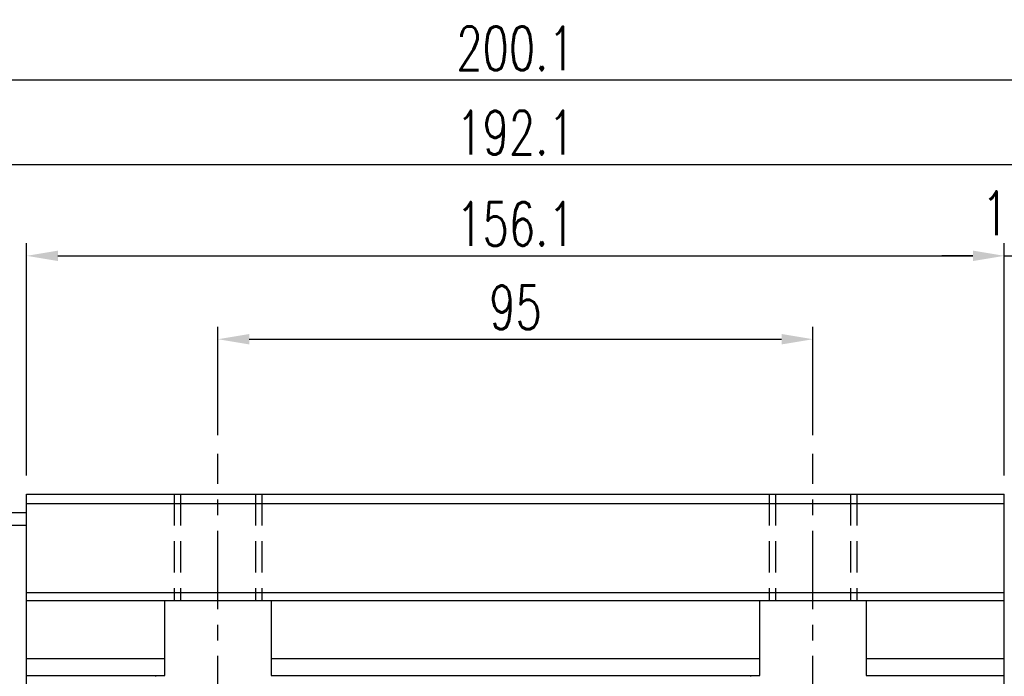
# Model space of a CAD drawing. Header units: millimetres. Extents: x 710 to 1313, y 178 to 430.
# Tile 36 of 37: x 1066 to 1223, y 247 to 352. Entities that reach past the tile are written whole.
import ezdxf

# ---------------------------------------------------------------- set-up
doc = ezdxf.new("R2010")
doc.units = ezdxf.units.MM
doc.header["$LTSCALE"] = 10
doc.linetypes.add('CENTER', pattern=[2, 1.25, -0.25, 0.25, -0.25])
doc.linetypes.add('DASHED', pattern=[0.75, 0.5, -0.25])
for name, color, linetype in [('2', 7, 'Continuous'), ('CL', 1, 'CENTER'), ('DIM', 4, 'Continuous'), ('OUT', 3, 'Continuous')]:
    doc.layers.add(name, color=color, linetype=linetype)
doc.styles.add('DIM-7', font='SIMPLEX.shx', dxfattribs={"width": 0.7, "bigfont": 'chineset.shx'})
doc.dimstyles.new('CNS', dxfattribs={"dimtxt": 3.5, "dimasz": 2.5, "dimexe": 1, "dimexo": 1.5, "dimgap": 0.09, "dimtad": 0, "dimdsep": 46, "dimtxsty": 'DIM-7', "dimcen": 0.09, "dimclrd": 1, "dimclre": 1, "dimclrt": 4, "dimadec": 0, "dimazin": 0, "dimtfac": 1, "dimtix": 1, "dimtmove": 2, "dimatfit": 3, "dimfxl": 1, "dimtvp": 0.971429, "dimtolj": 1, "dimarcsym": 0})

# ---------------------------------------------------------------- blocks, each defined once
blk = doc.blocks.new('*D69')
at = {"layer": 'DEFPOINTS', "color": 0, "transparency": 16777216}
for p in [(1192.47, 300.62), (1097.47, 282.29), (1192.47, 282.29)]:
    blk.add_point(p, dxfattribs=at)
at = {"layer": 'DIM', "color": 7, "lineweight": -2, "transparency": 16777216}
for p, q in [((1097.47, 285.29), (1097.47, 302.62)), ((1192.47, 285.29), (1192.47, 302.62)), ((1102.47, 300.62), (1187.47, 300.62))]:
    blk.add_line(p, q, dxfattribs=at)
at = {"layer": 'DIM', "color": 7, "transparency": 16777216}
for points in [[(1102.47, 301.45), (1102.47, 299.79), (1097.47, 300.62)], [(1187.47, 301.45), (1187.47, 299.79), (1192.47, 300.62)]]:
    blk.add_solid(points, dxfattribs=at)
at = {"layer": 'DIM', "color": 7, "transparency": 16777216, "insert": (1144.97, 305.72), "char_height": 7, "attachment_point": 5, "style": 'DIM-7'}
blk.add_mtext('\\A1;95', dxfattribs=at)
blk = doc.blocks.new('*D70')
at = {"layer": 'DEFPOINTS', "color": 0, "transparency": 16777216}
for p in [(1223.02, 313.94), (1066.92, 275.87), (1223.02, 275.87)]:
    blk.add_point(p, dxfattribs=at)
at = {"layer": 'DIM', "color": 7, "lineweight": -2, "transparency": 16777216}
for p, q in [((1066.92, 278.87), (1066.92, 315.94)), ((1223.02, 278.87), (1223.02, 315.94)), ((1071.92, 313.94), (1218.02, 313.94))]:
    blk.add_line(p, q, dxfattribs=at)
at = {"layer": 'DIM', "color": 7, "transparency": 16777216}
for points in [[(1071.92, 314.78), (1071.92, 313.11), (1066.92, 313.94)], [(1218.02, 314.78), (1218.02, 313.11), (1223.02, 313.94)]]:
    blk.add_solid(points, dxfattribs=at)
at = {"layer": 'DIM', "color": 7, "transparency": 16777216, "insert": (1144.97, 319.04), "char_height": 7, "attachment_point": 5, "style": 'DIM-7'}
blk.add_mtext('\\A1;156.1', dxfattribs=at)
blk = doc.blocks.new('*D71')
at = {"layer": 'DEFPOINTS', "color": 0, "transparency": 16777216}
for p in [(1234.77, 313.94), (1223.02, 275.87), (1234.77, 275.95)]:
    blk.add_point(p, dxfattribs=at)
at = {"layer": 'DIM', "color": 7, "lineweight": -2, "transparency": 16777216}
for p, q in [((1223.02, 278.87), (1223.02, 315.94)), ((1234.77, 278.95), (1234.77, 315.94)), ((1218.02, 313.94), (1213.02, 313.94)), ((1223.02, 313.94), (1234.77, 313.94)), ((1239.77, 313.94), (1244.77, 313.94))]:
    blk.add_line(p, q, dxfattribs=at)
at = {"layer": 'DIM', "color": 7, "transparency": 16777216}
for points in [[(1218.02, 314.78), (1218.02, 313.11), (1223.02, 313.94)], [(1239.77, 314.78), (1239.77, 313.11), (1234.77, 313.94)]]:
    blk.add_solid(points, dxfattribs=at)
at = {"layer": 'DIM', "color": 7, "transparency": 16777216, "insert": (1228.89, 320.74), "char_height": 7, "attachment_point": 5, "style": 'DIM-7'}
blk.add_mtext('\\A1;11.75', dxfattribs=at)
blk = doc.blocks.new('*D57')
at = {"layer": 'DEFPOINTS', "color": 0, "transparency": 16777216}
for p in [(1223.02, 275.87), (1244.29, 266.87), (1260.39, 266.87)]:
    blk.add_point(p, dxfattribs=at)
at = {"layer": 'DIM', "color": 7, "lineweight": -2, "transparency": 16777216}
for p, q in [((1260.39, 280.87), (1260.39, 298.06)), ((1226.02, 275.87), (1262.39, 275.87)), ((1260.39, 266.87), (1260.39, 275.87)), ((1247.29, 266.87), (1262.39, 266.87)), ((1260.39, 261.87), (1260.39, 256.87))]:
    blk.add_line(p, q, dxfattribs=at)
at = {"layer": 'DIM', "color": 7, "transparency": 16777216}
for points in [[(1259.56, 280.87), (1261.22, 280.87), (1260.39, 275.87)], [(1259.56, 261.87), (1261.22, 261.87), (1260.39, 266.87)]]:
    blk.add_solid(points, dxfattribs=at)
at = {"layer": 'DIM', "color": 7, "transparency": 16777216, "insert": (1255.29, 294.94), "char_height": 7, "attachment_point": 5, "rotation": 90, "style": 'DIM-7'}
blk.add_mtext('\\A1;9', dxfattribs=at)
blk = doc.blocks.new('*D74')
at = {"layer": 'DEFPOINTS', "color": 0, "transparency": 16777216}
for p in [(1066.92, 275.87), (1017.16, 264.87), (1032.42, 264.87)]:
    blk.add_point(p, dxfattribs=at)
at = {"layer": 'DIM', "color": 7, "lineweight": -2, "transparency": 16777216}
for p, q in [((1017.16, 280.87), (1017.16, 285.87)), ((1063.92, 275.87), (1015.16, 275.87)), ((1017.16, 275.87), (1017.16, 264.87)), ((1029.42, 264.87), (1015.16, 264.87)), ((1017.16, 259.87), (1017.16, 254.87))]:
    blk.add_line(p, q, dxfattribs=at)
at = {"layer": 'DIM', "color": 7, "transparency": 16777216}
for points in [[(1016.33, 280.87), (1017.99, 280.87), (1017.16, 275.87)], [(1016.33, 259.87), (1017.99, 259.87), (1017.16, 264.87)]]:
    blk.add_solid(points, dxfattribs=at)
at = {"layer": 'DIM', "color": 7, "transparency": 16777216, "insert": (1012.06, 270.37), "char_height": 7, "attachment_point": 5, "rotation": 90, "style": 'DIM-7'}
blk.add_mtext('\\A1;11', dxfattribs=at)
blk = doc.blocks.new('*D75')
at = {"layer": 'DEFPOINTS', "color": 0, "transparency": 16777216}
for p in [(1044.92, 341.98), (1044.92, 272.62), (1245.02, 272.62)]:
    blk.add_point(p, dxfattribs=at)
at = {"layer": 'DIM', "color": 7, "lineweight": -2, "transparency": 16777216}
for p, q in [((1044.92, 275.62), (1044.92, 343.98)), ((1245.02, 275.62), (1245.02, 343.98)), ((1240.02, 341.98), (1049.92, 341.98))]:
    blk.add_line(p, q, dxfattribs=at)
at = {"layer": 'DIM', "color": 7, "transparency": 16777216}
for points in [[(1049.92, 342.81), (1049.92, 341.14), (1044.92, 341.98)], [(1240.02, 342.81), (1240.02, 341.14), (1245.02, 341.98)]]:
    blk.add_solid(points, dxfattribs=at)
at = {"layer": 'DIM', "color": 7, "transparency": 16777216, "insert": (1144.97, 347.08), "char_height": 7, "attachment_point": 5, "style": 'DIM-7'}
blk.add_mtext('\\A1;200.1', dxfattribs=at)
blk = doc.blocks.new('*D76')
at = {"layer": 'DEFPOINTS', "color": 0, "transparency": 16777216}
for p in [(1241.02, 328.51), (1048.92, 272.87), (1241.02, 272.87)]:
    blk.add_point(p, dxfattribs=at)
at = {"layer": 'DIM', "color": 7, "lineweight": -2, "transparency": 16777216}
for p, q in [((1048.92, 275.87), (1048.92, 330.51)), ((1241.02, 275.87), (1241.02, 330.51)), ((1053.92, 328.51), (1236.02, 328.51))]:
    blk.add_line(p, q, dxfattribs=at)
at = {"layer": 'DIM', "color": 7, "transparency": 16777216}
for points in [[(1053.92, 329.35), (1053.92, 327.68), (1048.92, 328.51)], [(1236.02, 329.35), (1236.02, 327.68), (1241.02, 328.51)]]:
    blk.add_solid(points, dxfattribs=at)
at = {"layer": 'DIM', "color": 7, "transparency": 16777216, "insert": (1144.97, 333.61), "char_height": 7, "attachment_point": 5, "style": 'DIM-7'}
blk.add_mtext('\\A1;192.1', dxfattribs=at)

msp = doc.modelspace()

# ---------------------------------------------------------------- linework, layer by layer
at = {"layer": '2', "color": 7, "linetype": 'DASHED'}
for p, q in [((1090.469, 275.874), (1090.469, 258.874)), ((1091.469, 275.874), (1091.469, 258.874)), ((1103.469, 275.874), (1103.469, 258.874)), ((1104.469, 275.874), (1104.469, 258.874)), ((1185.469, 275.874), (1185.469, 258.874)), ((1186.469, 275.874), (1186.469, 258.874)), ((1198.469, 275.874), (1198.469, 258.874)), ((1199.469, 275.874), (1199.469, 258.874))]:
    msp.add_line(p, q, dxfattribs=at)
at = {"layer": '2', "color": 7, "linetype": 'Continuous'}
for p, q in [((1066.919, 272.874), (1048.919, 272.874)), ((1066.919, 270.875), (1048.919, 270.875))]:
    msp.add_line(p, q, dxfattribs=at)
at = {"layer": 'CL', "color": 7}
for p, q in [((1097.469, 217.512), (1097.469, 282.287)), ((1192.469, 217.512), (1192.469, 282.287))]:
    msp.add_line(p, q, dxfattribs=at)
at = {"layer": 'OUT', "color": 7}
for p, q in [((1066.919, 275.874), (1223.019, 275.874)), ((1066.919, 218.874), (1066.919, 275.874)), ((1223.019, 218.874), (1223.019, 275.874)), ((1223.019, 274.324), (1066.919, 274.324)), ((1223.019, 260.094), (1066.919, 260.094)), ((1066.919, 258.874), (1088.969, 258.874)), ((1088.969, 258.874), (1105.969, 258.874)), ((1088.969, 249.613), (1088.969, 258.874)), ((1105.969, 258.874), (1183.969, 258.874)), ((1105.969, 258.874), (1105.969, 249.613)), ((1183.969, 258.874), (1200.969, 258.874)), ((1183.969, 249.613), (1183.969, 258.874)), ((1200.969, 258.874), (1223.019, 258.874)), ((1200.969, 258.874), (1200.969, 249.613)), ((1066.919, 249.613), (1088.969, 249.613)), ((1088.969, 246.874), (1088.969, 249.613)), ((1105.969, 249.613), (1183.969, 249.613)), ((1105.969, 249.613), (1105.969, 246.874)), ((1183.969, 246.874), (1183.969, 249.613)), ((1200.969, 249.613), (1223.019, 249.613)), ((1200.969, 249.613), (1200.969, 246.874)), ((1066.919, 246.874), (1088.969, 246.874)), ((1087.507, 246.874), (1087.498, 246.738)), ((1105.969, 246.874), (1183.969, 246.874)), ((1182.507, 246.874), (1182.498, 246.738)), ((1200.969, 246.874), (1223.019, 246.874))]:
    msp.add_line(p, q, dxfattribs=at)
for points, knots in [([(1107.462, 246.783), (1107.462, 246.818), (1107.463, 246.871), (1107.439, 246.873), (1107.431, 246.874)], [0, 0, 0, 0, 0.6804166, 1, 1, 1, 1]), ([(1202.462, 246.783), (1202.462, 246.818), (1202.463, 246.871), (1202.439, 246.873), (1202.431, 246.874)], [0, 0, 0, 0, 0.68041661, 1, 1, 1, 1])]:
    msp.add_open_spline(points, degree=3, knots=knots, dxfattribs=at)

# ---------------------------------------------------------------- dimensions: what is measured, and where the dimension line sits
at = {"layer": 'DIM', "color": 7}
for base, p1, p2, override, picture, middle in [((1044.919, 341.976), (1245.019, 272.622), (1044.919, 272.622), {"dimscale": 2, "dimgap": 0.8, "dimtad": 1, "dimclrd": 7, "dimclre": 7, "dimclrt": 7, "dimadec": 2, "dimazin": 2, "dimtmove": 1}, '*D75', (1144.969, 347.076)), ((1241.019, 328.514), (1048.919, 272.874), (1241.019, 272.874), {"dimscale": 2, "dimgap": 0.8, "dimtad": 1, "dimclrd": 7, "dimclre": 7, "dimclrt": 7, "dimadec": 2, "dimazin": 2, "dimtmove": 1}, '*D76', (1144.969, 333.614)), ((1234.769, 313.943), (1223.019, 275.874), (1234.769, 275.952), {"dimscale": 2, "dimgap": 0.8, "dimclrd": 7, "dimclre": 7, "dimclrt": 7, "dimadec": 2, "dimazin": 2}, '*D71', (1228.894, 320.743)), ((1223.019, 313.943), (1066.919, 275.874), (1223.019, 275.874), {"dimscale": 2, "dimgap": 0.8, "dimtad": 1, "dimclrd": 7, "dimclre": 7, "dimclrt": 7, "dimadec": 2, "dimazin": 2, "dimtmove": 1}, '*D70', (1144.969, 319.043)), ((1192.469, 300.619), (1097.469, 282.287), (1192.469, 282.287), {"dimscale": 2, "dimgap": 0.8, "dimtad": 1, "dimclrd": 7, "dimclre": 7, "dimclrt": 7, "dimadec": 2, "dimazin": 2, "dimtmove": 1}, '*D69', (1144.969, 305.719))]:
    dim = msp.add_linear_dim(base=base, p1=p1, p2=p2, dimstyle='CNS', override=override, dxfattribs=at)
    dim.commit()
    dim.dimension.update_dxf_attribs({"geometry": picture, "text_midpoint": middle})
dim = msp.add_linear_dim(base=(1260.389, 266.874), p1=(1223.019, 275.874), p2=(1244.294, 266.874), angle=90, dimstyle='CNS', override={"dimscale": 2, "dimgap": 0.8, "dimtad": 1, "dimclrd": 7, "dimclre": 7, "dimclrt": 7, "dimadec": 2, "dimazin": 2, "dimtmove": 0}, dxfattribs=at)
dim.commit()
dim.dimension.update_dxf_attribs({"geometry": '*D57', "text_midpoint": (1260.389, 294.941), "dimtype": 160})
dim = msp.add_linear_dim(base=(1017.16, 264.874), p1=(1066.919, 275.874), p2=(1032.419, 264.874), angle=90, dimstyle='CNS', override={"dimscale": 2, "dimgap": 0.8, "dimtad": 1, "dimclrd": 7, "dimclre": 7, "dimclrt": 7, "dimadec": 2, "dimazin": 2, "dimtmove": 1}, dxfattribs=at)
dim.commit()
dim.dimension.update_dxf_attribs({"geometry": '*D74', "text_midpoint": (1012.06, 270.374)})

doc.saveas('drawing.dxf')
